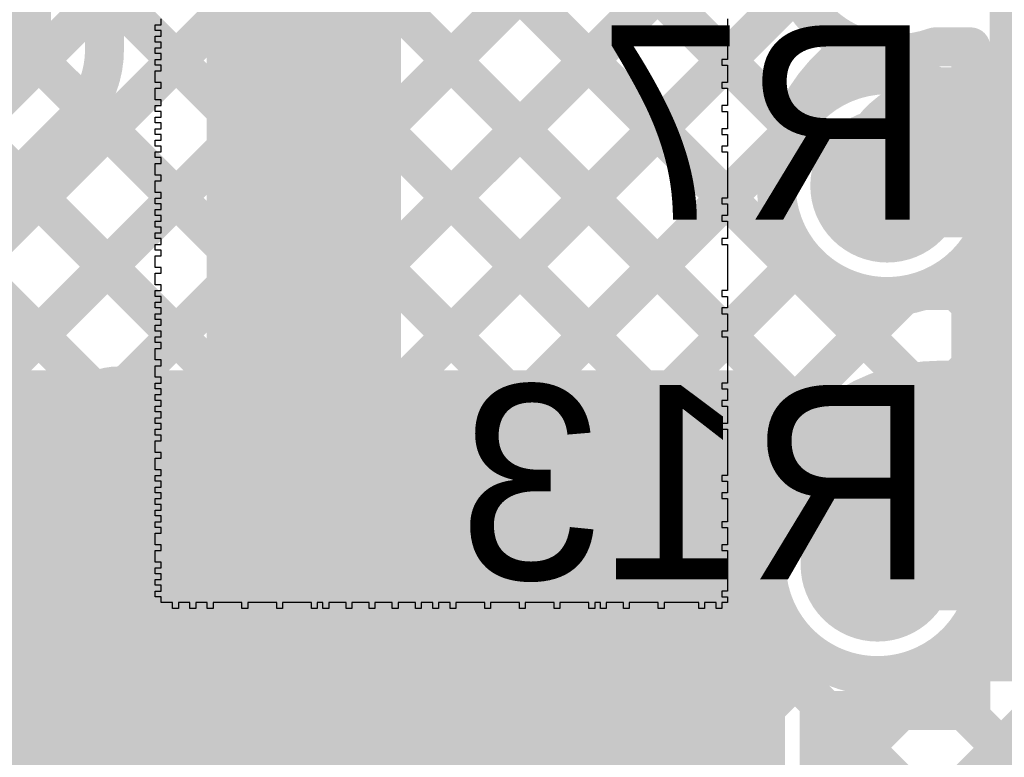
# Model space of a CAD drawing. Header units: millimetres. Extents: x 3.06 to 5.82, y 1.29 to 3.84.
# Tile 143 of 244: x 5.02 to 5.22, y 1.82 to 1.97. Entities that reach past the tile are written whole.
import ezdxf

# ---------------------------------------------------------------- set-up
doc = ezdxf.new("R2010")
doc.units = ezdxf.units.MM
doc.header["$MEASUREMENT"] = 0
for name, color, linetype in [('BottomLayer', 5, 'Continuous'), ('BottomOverlay', 54, 'Continuous'), ('BottomPaste', 16, 'Continuous'), ('BottomSolder', 6, 'Continuous'), ('MultiLayer', 9, 'Continuous'), ('TopLayer', 1, 'Continuous'), ('TopOverlay', 2, 'Continuous'), ('TopSolder', 216, 'Continuous'), ('ViaHoleLayer', 16, 'Continuous')]:
    doc.layers.add(name, color=color, linetype=linetype)

# ---------------------------------------------------------------- blocks, each defined once
blk = doc.blocks.new('RES_0805_B_80')
at = {"layer": 'BottomLayer'}
for points in [[(-0.06, -0.025), (-0.02, -0.025), (-0.06, 0.025), (-0.02, 0.025)], [(0.02, -0.025), (0.06, -0.025), (0.02, 0.025), (0.06, 0.025)]]:
    blk.add_solid(points, dxfattribs=at)
at = {"layer": 'BottomOverlay', "const_width": 0.00787}
for points in [[(-0.065, 0.03), (0.065, 0.03)], [(-0.065, -0.03), (-0.065, 0.03)], [(0.065, -0.03), (0.065, 0.03)], [(-0.065, -0.03), (0.065, -0.03)]]:
    blk.add_lwpolyline(points, dxfattribs=at)
at = {"layer": 'BottomOverlay', "const_width": 0.00394}
for points in [[(-0.06697, 0.03, 1), (-0.06303, 0.03, 1)], [(-0.06697, 0.03, 1), (-0.06303, 0.03, 1)], [(0.06303, 0.03, 1), (0.06697, 0.03, 1)], [(0.06303, 0.03, 1), (0.06697, 0.03, 1)], [(-0.06697, -0.03, 1), (-0.06303, -0.03, 1)], [(-0.06697, -0.03, 1), (-0.06303, -0.03, 1)], [(0.06303, -0.03, 1), (0.06697, -0.03, 1)], [(0.06303, -0.03, 1), (0.06697, -0.03, 1)]]:
    blk.add_lwpolyline(points, format="xyb", close=True, dxfattribs=at)
at = {"layer": 'BottomPaste'}
for points in [[(-0.06, -0.025), (-0.02, -0.025), (-0.06, 0.025), (-0.02, 0.025)], [(0.02, -0.025), (0.06, -0.025), (0.02, 0.025), (0.06, 0.025)]]:
    blk.add_solid(points, dxfattribs=at)
at = {"layer": 'BottomSolder'}
for points in [[(-0.064, -0.029), (-0.016, -0.029), (-0.064, 0.029), (-0.016, 0.029)], [(0.016, -0.029), (0.064, -0.029), (0.016, 0.029), (0.064, 0.029)]]:
    blk.add_solid(points, dxfattribs=at)
blk = doc.blocks.new('RES_0805_B_86')
at = {"layer": 'BottomLayer'}
for points in [[(-0.06, -0.025), (-0.02, -0.025), (-0.06, 0.025), (-0.02, 0.025)], [(0.02, -0.025), (0.06, -0.025), (0.02, 0.025), (0.06, 0.025)]]:
    blk.add_solid(points, dxfattribs=at)
at = {"layer": 'BottomOverlay', "const_width": 0.00787}
for points in [[(-0.065, 0.03), (0.065, 0.03)], [(-0.065, -0.03), (-0.065, 0.03)], [(0.065, -0.03), (0.065, 0.03)], [(-0.065, -0.03), (0.065, -0.03)]]:
    blk.add_lwpolyline(points, dxfattribs=at)
at = {"layer": 'BottomOverlay', "const_width": 0.00394}
for points in [[(-0.06697, 0.03, 1), (-0.06303, 0.03, 1)], [(-0.06697, 0.03, 1), (-0.06303, 0.03, 1)], [(0.06303, 0.03, 1), (0.06697, 0.03, 1)], [(0.06303, 0.03, 1), (0.06697, 0.03, 1)], [(-0.06697, -0.03, 1), (-0.06303, -0.03, 1)], [(-0.06697, -0.03, 1), (-0.06303, -0.03, 1)], [(0.06303, -0.03, 1), (0.06697, -0.03, 1)], [(0.06303, -0.03, 1), (0.06697, -0.03, 1)]]:
    blk.add_lwpolyline(points, format="xyb", close=True, dxfattribs=at)
at = {"layer": 'BottomPaste'}
for points in [[(-0.06, -0.025), (-0.02, -0.025), (-0.06, 0.025), (-0.02, 0.025)], [(0.02, -0.025), (0.06, -0.025), (0.02, 0.025), (0.06, 0.025)]]:
    blk.add_solid(points, dxfattribs=at)
at = {"layer": 'BottomSolder'}
for points in [[(-0.064, -0.029), (-0.016, -0.029), (-0.064, 0.029), (-0.016, 0.029)], [(0.016, -0.029), (0.064, -0.029), (0.016, 0.029), (0.064, 0.029)]]:
    blk.add_solid(points, dxfattribs=at)

msp = doc.modelspace()

# ---------------------------------------------------------------- linework, layer by layer
at = {"layer": 'BottomLayer'}
for points, const_width in [([(4.5457, 1.491), (5.4947, 2.44)], 0.008), ([(4.57399, 1.491), (5.52299, 2.44)], 0.008), ([(4.60227, 1.491), (5.55127, 2.44)], 0.008), ([(4.789, 2.33864), (5.17531, 1.95233)], 0.008), ([(4.789, 2.31035), (5.19988, 1.89948)], 0.008), ([(4.789, 2.28207), (5.18109, 1.88999)], 0.008), ([(4.789, 2.25379), (5.17088, 1.87191)], 0.008), ([(4.789, 2.2255), (5.307, 1.7075)], 0.008), ([(4.789, 2.19722), (5.307, 1.67922)], 0.008), ([(4.789, 2.16893), (5.307, 1.65093)], 0.008), ([(4.789, 2.14065), (5.307, 1.62265)], 0.008), ([(4.63056, 1.491), (5.1809, 2.04134)], 0.008), ([(4.65884, 1.491), (5.175, 2.00716)], 0.008), ([(4.68712, 1.491), (5.17638, 1.98025)], 0.008), ([(5.207, 1.952), (5.246, 1.952)], 0.022), ([(4.71541, 1.491), (5.17455, 1.95014)], 0.008), ([(4.95822, 1.94314), (5.307, 1.59436)], 0.008), ([(5.214, 1.916), (5.214, 1.92738)], 0.008), ([(4.74369, 1.491), (5.17776, 1.92507)], 0.008), ([(4.95166, 1.92142), (5.31461, 1.55847)], 0.008), ([(5.20702, 1.92062), (5.215, 1.91264)], 0.008), ([(4.77198, 1.491), (5.19842, 1.91745)], 0.008), ([(4.9288, 1.916), (5.3084, 1.5364)], 0.008), ([(5.214, 1.916), (5.276, 1.916)], 0.008), ([(5.215, 1.914), (5.276, 1.914)], 0.008), ([(5.215, 1.9), (5.215, 1.914)], 0.008), ([(5.20926, 1.9), (5.215, 1.90574)], 0.008), ([(5.206, 1.9), (5.215, 1.9)], 0.008), ([(5.206, 1.878), (5.246, 1.878)], 0.022), ([(4.80026, 1.491), (5.17021, 1.86095)], 0.008), ([(5.215, 1.842), (5.215, 1.85597)], 0.008), ([(4.85683, 1.491), (5.215, 1.84917)], 0.008), ([(4.82855, 1.491), (5.18048, 1.84293)], 0.008), ([(4.88511, 1.491), (5.23611, 1.842)], 0.008), ([(5.215, 1.842), (5.276, 1.842)], 0.008), ([(5.20182, 1.84096), (5.307, 1.73579)], 0.008)]:
    msp.add_lwpolyline(points, dxfattribs=dict(at, const_width=const_width))
for points, const_width in [([(5.1888, 1.96872, -0.385081), (5.175, 1.99603)], 0.008), ([(5.17451, 1.95003, -0.178408), (5.1888, 1.96872)], 0.008), ([(5.195, 1.94, -0.414214), (5.207, 1.952)], 0.022), ([(5.214, 1.92738, -0.936571), (5.17451, 1.95003)], 0.008), ([(5.17, 1.864, -0.414214), (5.206, 1.9)], 0.008), ([(5.192, 1.864, -0.414214), (5.206, 1.878)], 0.022), ([(5.17021, 1.86094, -0.034871), (5.17, 1.864)], 0.008), ([(5.215, 1.85597, -0.854222), (5.17021, 1.86094)], 0.008)]:
    msp.add_lwpolyline(points, format="xyb", dxfattribs=dict(at, const_width=const_width))
for points, const_width in [([(5.1868, 1.96872, 1), (5.1908, 1.96872, 1)], 0.004), ([(5.1868, 1.96872, 1), (5.1908, 1.96872, 1)], 0.004), ([(5.2015, 1.952, 1), (5.2125, 1.952, 1)], 0.011), ([(5.2015, 1.952, 1), (5.2125, 1.952, 1)], 0.011), ([(5.17331, 1.95233, 1), (5.17731, 1.95233, 1)], 0.004), ([(5.17251, 1.95003, 1), (5.17651, 1.95003, 1)], 0.004), ([(5.17251, 1.95003, 1), (5.17651, 1.95003, 1)], 0.004), ([(5.17255, 1.95014, 1), (5.17655, 1.95014, 1)], 0.004), ([(5.18909, 1.94, 1), (5.20091, 1.94, 1)], 0.01181), ([(5.1895, 1.94, 1), (5.2005, 1.94, 1)], 0.011), ([(5.212, 1.92738, 1), (5.216, 1.92738, 1)], 0.004), ([(5.212, 1.92738, 1), (5.216, 1.92738, 1)], 0.004), ([(5.17576, 1.92507, 1), (5.17976, 1.92507, 1)], 0.004), ([(5.20502, 1.92062, 1), (5.20902, 1.92062, 1)], 0.004), ([(5.19642, 1.91745, 1), (5.20042, 1.91745, 1)], 0.004), ([(5.212, 1.916, 1), (5.216, 1.916, 1)], 0.004), ([(5.212, 1.916, 1), (5.216, 1.916, 1)], 0.004), ([(5.213, 1.914, 1), (5.217, 1.914, 1)], 0.004), ([(5.213, 1.914, 1), (5.217, 1.914, 1)], 0.004), ([(5.213, 1.91264, 1), (5.217, 1.91264, 1)], 0.004), ([(5.213, 1.90574, 1), (5.217, 1.90574, 1)], 0.004), ([(5.204, 1.9, 1), (5.208, 1.9, 1)], 0.004), ([(5.204, 1.9, 1), (5.208, 1.9, 1)], 0.004), ([(5.20726, 1.9, 1), (5.21126, 1.9, 1)], 0.004), ([(5.213, 1.9, 1), (5.217, 1.9, 1)], 0.004), ([(5.213, 1.9, 1), (5.217, 1.9, 1)], 0.004), ([(5.19788, 1.89948, 1), (5.20188, 1.89948, 1)], 0.004), ([(5.03109, 1.887, 1), (5.04291, 1.887, 1)], 0.01181), ([(5.05909, 1.887, 1), (5.07091, 1.887, 1)], 0.01181), ([(5.17908, 1.88999, 1), (5.18309, 1.88999, 1)], 0.004), ([(5.2005, 1.878, 1), (5.2115, 1.878, 1)], 0.011), ([(5.2005, 1.878, 1), (5.2115, 1.878, 1)], 0.011), ([(5.16888, 1.87191, 1), (5.17288, 1.87191, 1)], 0.004), ([(5.1865, 1.864, 1), (5.1975, 1.864, 1)], 0.011), ([(5.18709, 1.862, 1), (5.19891, 1.862, 1)], 0.01181), ([(5.168, 1.864, 1), (5.172, 1.864, 1)], 0.004), ([(5.168, 1.864, 1), (5.172, 1.864, 1)], 0.004), ([(5.16821, 1.86095, 1), (5.17221, 1.86095, 1)], 0.004), ([(5.16821, 1.86094, 1), (5.17221, 1.86094, 1)], 0.004), ([(5.16821, 1.86094, 1), (5.17221, 1.86094, 1)], 0.004), ([(5.213, 1.85597, 1), (5.217, 1.85597, 1)], 0.004), ([(5.213, 1.85597, 1), (5.217, 1.85597, 1)], 0.004), ([(5.213, 1.84917, 1), (5.217, 1.84917, 1)], 0.004), ([(5.17848, 1.84293, 1), (5.18248, 1.84293, 1)], 0.004), ([(5.213, 1.842, 1), (5.217, 1.842, 1)], 0.004), ([(5.213, 1.842, 1), (5.217, 1.842, 1)], 0.004), ([(5.19982, 1.84096, 1), (5.20382, 1.84096, 1)], 0.004)]:
    msp.add_lwpolyline(points, format="xyb", close=True, dxfattribs=dict(at, const_width=const_width))
at = {"layer": 'BottomSolder', "const_width": 0.01581}
for points in [[(5.18709, 1.94, 1), (5.20291, 1.94, 1)], [(5.02909, 1.887, 1), (5.04491, 1.887, 1)], [(5.05709, 1.887, 1), (5.07291, 1.887, 1)], [(5.18509, 1.862, 1), (5.20091, 1.862, 1)]]:
    msp.add_lwpolyline(points, format="xyb", close=True, dxfattribs=at)
at = {"layer": 'MultiLayer', "const_width": 0.01181}
for points in [[(5.18909, 1.94, 1), (5.20091, 1.94, 1)], [(5.03109, 1.887, 1), (5.04291, 1.887, 1)], [(5.05909, 1.887, 1), (5.07091, 1.887, 1)], [(5.18709, 1.862, 1), (5.19891, 1.862, 1)]]:
    msp.add_lwpolyline(points, format="xyb", close=True, dxfattribs=at)
at = {"layer": 'TopLayer'}
for points, const_width in [([(4.892, 1.72416), (5.25884, 2.091)], 0.008), ([(4.892, 1.80901), (5.17399, 2.091)], 0.008), ([(4.892, 1.78073), (5.20227, 2.091)], 0.008), ([(4.892, 1.75244), (5.23056, 2.091)], 0.008), ([(5.013, 1.968), (5.013, 2.083)], 0.02), ([(5.04367, 2.08397), (5.17562, 1.95202)], 0.008), ([(5.034, 1.968), (5.034, 2.0743)], 0.008), ([(5.034, 2.06535), (5.21574, 1.88361)], 0.008), ([(5.034, 2.03707), (5.18705, 1.88402)], 0.008), ([(5.075, 1.865), (5.075, 1.999)], 0.04), ([(5.034, 2.00879), (5.17196, 1.87082)], 0.008), ([(4.892, 1.69588), (5.17638, 1.98025)], 0.008), ([(5.034, 1.9805), (5.1825, 1.832)], 0.008), ([(4.983, 1.938), (5.013, 1.968)], 0.02), ([(5.18578, 1.97014), (5.19318, 1.96274)], 0.008), ([(5.18482, 1.96042), (5.19212, 1.96772)], 0.008), ([(5.20481, 1.96857), (5.21219, 1.96857)], 0.008), ([(5.21219, 1.96039), (5.21219, 1.96857)], 0.008), ([(5.20524, 1.96039), (5.21219, 1.96039)], 0.008), ([(5.03023, 1.95599), (5.181, 1.80522)], 0.008), ([(4.99788, 1.92319), (5.02781, 1.95312)], 0.008), ([(4.892, 1.66759), (5.17458, 1.95018)], 0.008), ([(5.195, 1.93939), (5.25075, 1.93939)], 0.02), ([(5.01632, 1.94162), (5.181, 1.77693)], 0.008), ([(5.00217, 1.92748), (5.181, 1.74865)], 0.008), ([(4.892, 1.63931), (5.17776, 1.92507)], 0.008), ([(5.20229, 1.91839), (5.21219, 1.91839)], 0.008), ([(5.20925, 1.91839), (5.21219, 1.91545)], 0.008), ([(5.21219, 1.89551), (5.21219, 1.91839)], 0.008), ([(4.892, 1.61102), (5.19842, 1.91745)], 0.008), ([(4.92825, 1.91655), (5.1828, 1.662)], 0.008), ([(4.95608, 1.917), (5.21108, 1.662)], 0.008), ([(4.98432, 1.91704), (5.23936, 1.662)], 0.008), ([(5.19405, 1.88479), (5.21219, 1.90293)], 0.008), ([(5.21219, 1.89551), (5.277, 1.89551)], 0.008), ([(5.22116, 1.88361), (5.23306, 1.89551)], 0.008), ([(5.165, 1.8882), (5.25075, 1.8882)], 0.012), ([(5.20029, 1.88361), (5.25075, 1.88361)], 0.008), ([(5.16, 1.84), (5.16, 1.87)], 0.012), ([(5.19448, 1.86261), (5.25075, 1.86261)], 0.02), ([(4.892, 1.58274), (5.17021, 1.86095)], 0.008), ([(4.892, 1.55445), (5.18048, 1.84293)], 0.008), ([(5.19783, 1.832), (5.20744, 1.84161)], 0.008), ([(5.20324, 1.84161), (5.21219, 1.84161)], 0.008), ([(5.21219, 1.832), (5.21219, 1.84161)], 0.008), ([(5.20182, 1.84096), (5.21079, 1.832)], 0.008), ([(5.181, 1.733), (5.181, 1.832)], 0.008), ([(5.181, 1.832), (5.21219, 1.832)], 0.008)]:
    msp.add_lwpolyline(points, dxfattribs=dict(at, const_width=const_width))
for points, const_width in [([(5.20481, 1.96857, -1.284613), (5.20033, 2.01257)], 0.008), ([(5.034, 1.968, -0.199534), (5.02781, 1.95312)], 0.008), ([(5.034, 1.968, -0.198912), (5.02785, 1.95315)], 0.008), ([(5.20229, 1.91839, -1.500891), (5.20524, 1.96039)], 0.008), ([(5.20324, 1.84161, -1.500888), (5.20029, 1.88361)], 0.008), ([(5.077, 1.863, -0.414214), (5.075, 1.865)], 0.04), ([(5.16, 1.84, -0.414214), (5.159, 1.839)], 0.012)]:
    msp.add_lwpolyline(points, format="xyb", dxfattribs=dict(at, const_width=const_width))
for points, const_width in [([(5.008, 1.968, 1), (5.018, 1.968, 1)], 0.01), ([(5.008, 1.968, 1), (5.018, 1.968, 1)], 0.01), ([(5.18378, 1.97014, 1), (5.18778, 1.97014, 1)], 0.004), ([(5.032, 1.968, 1), (5.036, 1.968, 1)], 0.004), ([(5.032, 1.968, 1), (5.036, 1.968, 1)], 0.004), ([(5.032, 1.968, 1), (5.036, 1.968, 1)], 0.004), ([(5.19012, 1.96772, 1), (5.19412, 1.96772, 1)], 0.004), ([(5.20281, 1.96857, 1), (5.20681, 1.96857, 1)], 0.004), ([(5.20281, 1.96857, 1), (5.20681, 1.96857, 1)], 0.004), ([(5.21019, 1.96857, 1), (5.21419, 1.96857, 1)], 0.004), ([(5.21019, 1.96857, 1), (5.21419, 1.96857, 1)], 0.004), ([(5.19118, 1.96274, 1), (5.19518, 1.96274, 1)], 0.004), ([(5.18282, 1.96042, 1), (5.18682, 1.96042, 1)], 0.004), ([(5.20324, 1.96039, 1), (5.20724, 1.96039, 1)], 0.004), ([(5.20324, 1.96039, 1), (5.20724, 1.96039, 1)], 0.004), ([(5.21019, 1.96039, 1), (5.21419, 1.96039, 1)], 0.004), ([(5.21019, 1.96039, 1), (5.21419, 1.96039, 1)], 0.004), ([(5.02823, 1.95599, 1), (5.03223, 1.95599, 1)], 0.004), ([(5.02581, 1.95312, 1), (5.02981, 1.95312, 1)], 0.004), ([(5.02581, 1.95312, 1), (5.02981, 1.95312, 1)], 0.004), ([(5.02585, 1.95315, 1), (5.02985, 1.95315, 1)], 0.004), ([(5.17362, 1.95202, 1), (5.17762, 1.95202, 1)], 0.004), ([(5.17258, 1.95018, 1), (5.17658, 1.95018, 1)], 0.004), ([(5.18909, 1.94, 1), (5.20091, 1.94, 1)], 0.01181), ([(5.19, 1.93939, 1), (5.2, 1.93939, 1)], 0.01), ([(5.01432, 1.94162, 1), (5.01832, 1.94162, 1)], 0.004), ([(5.17576, 1.92507, 1), (5.17976, 1.92507, 1)], 0.004), ([(5.20029, 1.91839, 1), (5.20429, 1.91839, 1)], 0.004), ([(5.20029, 1.91839, 1), (5.20429, 1.91839, 1)], 0.004), ([(5.20725, 1.91839, 1), (5.21125, 1.91839, 1)], 0.004), ([(5.21019, 1.91839, 1), (5.21419, 1.91839, 1)], 0.004), ([(5.21019, 1.91839, 1), (5.21419, 1.91839, 1)], 0.004), ([(5.19642, 1.91745, 1), (5.20042, 1.91745, 1)], 0.004), ([(5.21019, 1.91545, 1), (5.21419, 1.91545, 1)], 0.004), ([(5.21019, 1.90293, 1), (5.21419, 1.90293, 1)], 0.004), ([(5.03109, 1.887, 1), (5.04291, 1.887, 1)], 0.01181), ([(5.05909, 1.887, 1), (5.07091, 1.887, 1)], 0.01181), ([(5.21019, 1.89551, 1), (5.21419, 1.89551, 1)], 0.004), ([(5.21019, 1.89551, 1), (5.21419, 1.89551, 1)], 0.004), ([(5.162, 1.8882, 1), (5.168, 1.8882, 1)], 0.006), ([(5.18505, 1.88402, 1), (5.18905, 1.88402, 1)], 0.004), ([(5.19205, 1.88479, 1), (5.19605, 1.88479, 1)], 0.004), ([(5.19829, 1.88361, 1), (5.20229, 1.88361, 1)], 0.004), ([(5.19829, 1.88361, 1), (5.20229, 1.88361, 1)], 0.004), ([(5.21374, 1.88361, 1), (5.21774, 1.88361, 1)], 0.004), ([(5.21916, 1.88361, 1), (5.22316, 1.88361, 1)], 0.004), ([(5.065, 1.865, 1), (5.085, 1.865, 1)], 0.02), ([(5.065, 1.865, 1), (5.085, 1.865, 1)], 0.02), ([(5.067, 1.863, 1), (5.087, 1.863, 1)], 0.02), ([(5.157, 1.87, 1), (5.163, 1.87, 1)], 0.006), ([(5.16996, 1.87082, 1), (5.17396, 1.87082, 1)], 0.004), ([(5.18709, 1.862, 1), (5.19891, 1.862, 1)], 0.01181), ([(5.18948, 1.86261, 1), (5.19948, 1.86261, 1)], 0.01), ([(5.16821, 1.86095, 1), (5.17221, 1.86095, 1)], 0.004), ([(5.157, 1.84, 1), (5.163, 1.84, 1)], 0.006), ([(5.157, 1.84, 1), (5.163, 1.84, 1)], 0.006), ([(5.17848, 1.84293, 1), (5.18248, 1.84293, 1)], 0.004), ([(5.20124, 1.84161, 1), (5.20524, 1.84161, 1)], 0.004), ([(5.20124, 1.84161, 1), (5.20524, 1.84161, 1)], 0.004), ([(5.20544, 1.84161, 1), (5.20944, 1.84161, 1)], 0.004), ([(5.21019, 1.84161, 1), (5.21419, 1.84161, 1)], 0.004), ([(5.21019, 1.84161, 1), (5.21419, 1.84161, 1)], 0.004), ([(5.156, 1.839, 1), (5.162, 1.839, 1)], 0.006), ([(5.19982, 1.84096, 1), (5.20382, 1.84096, 1)], 0.004), ([(5.179, 1.832, 1), (5.183, 1.832, 1)], 0.004), ([(5.179, 1.832, 1), (5.183, 1.832, 1)], 0.004), ([(5.1805, 1.832, 1), (5.1845, 1.832, 1)], 0.004), ([(5.19583, 1.832, 1), (5.19983, 1.832, 1)], 0.004), ([(5.20879, 1.832, 1), (5.21279, 1.832, 1)], 0.004), ([(5.21019, 1.832, 1), (5.21419, 1.832, 1)], 0.004), ([(5.21019, 1.832, 1), (5.21419, 1.832, 1)], 0.004)]:
    msp.add_lwpolyline(points, format="xyb", close=True, dxfattribs=dict(at, const_width=const_width))
msp.add_solid([(4.934, 1.661), (5.174, 1.661), (4.934, 1.902), (5.174, 1.902)], dxfattribs=at)
at = {"layer": 'TopOverlay'}
for p, q in [((5.04444, 1.97193), (5.04444, 1.97312)), ((5.04444, 1.97312), (5.04563, 1.97312)), ((5.04563, 1.97312), (5.04563, 1.97431)), ((5.16218, 1.97431), (5.16218, 1.97312)), ((5.16218, 1.97312), (5.16218, 1.97193)), ((5.04563, 1.97193), (5.04444, 1.97193)), ((5.04444, 1.96956), (5.04444, 1.97074)), ((5.04444, 1.97074), (5.04563, 1.97074)), ((5.04563, 1.97074), (5.04563, 1.97193)), ((5.16218, 1.97193), (5.16099, 1.97193)), ((5.16099, 1.97193), (5.16099, 1.97074)), ((5.16099, 1.97074), (5.16218, 1.97074)), ((5.16218, 1.97074), (5.16218, 1.96956)), ((5.04563, 1.96956), (5.04444, 1.96956)), ((5.04563, 1.96837), (5.04563, 1.96956)), ((5.16218, 1.96956), (5.16218, 1.96837)), ((5.04444, 1.96718), (5.04444, 1.96837)), ((5.04444, 1.96837), (5.04563, 1.96837)), ((5.04563, 1.96718), (5.04444, 1.96718)), ((5.04563, 1.96599), (5.04563, 1.96718)), ((5.16218, 1.96837), (5.16218, 1.96718)), ((5.16218, 1.96718), (5.16218, 1.96599)), ((5.04444, 1.9648), (5.04444, 1.96599)), ((5.04444, 1.96599), (5.04563, 1.96599)), ((5.04563, 1.9648), (5.04444, 1.9648)), ((5.04563, 1.96361), (5.04563, 1.9648)), ((5.16218, 1.96599), (5.16099, 1.96599)), ((5.16099, 1.96599), (5.16099, 1.9648)), ((5.16099, 1.9648), (5.16218, 1.9648)), ((5.16218, 1.9648), (5.16218, 1.96361)), ((5.04444, 1.96242), (5.04444, 1.96361)), ((5.04444, 1.96361), (5.04563, 1.96361)), ((5.16218, 1.96361), (5.16218, 1.96242)), ((5.04444, 1.96123), (5.04444, 1.96242)), ((5.04563, 1.96123), (5.04444, 1.96123)), ((5.04563, 1.96004), (5.04563, 1.96123)), ((5.16218, 1.96123), (5.16099, 1.96123)), ((5.16099, 1.96123), (5.16099, 1.96004)), ((5.16218, 1.96242), (5.16218, 1.96123)), ((5.04444, 1.95885), (5.04444, 1.96004)), ((5.04444, 1.96004), (5.04563, 1.96004)), ((5.04444, 1.95766), (5.04444, 1.95885)), ((5.16099, 1.96004), (5.16218, 1.96004)), ((5.16218, 1.96004), (5.16218, 1.95885)), ((5.16218, 1.95885), (5.16218, 1.95766)), ((5.04563, 1.95766), (5.04444, 1.95766)), ((5.04563, 1.95647), (5.04563, 1.95766)), ((5.16218, 1.95766), (5.16218, 1.95647)), ((5.04444, 1.95528), (5.04444, 1.95647)), ((5.04444, 1.95647), (5.04563, 1.95647)), ((5.04563, 1.95528), (5.04444, 1.95528)), ((5.04563, 1.9541), (5.04563, 1.95528)), ((5.16218, 1.95647), (5.16099, 1.95647)), ((5.16099, 1.95647), (5.16099, 1.95528)), ((5.16099, 1.95528), (5.16218, 1.95528)), ((5.16218, 1.95528), (5.16218, 1.9541)), ((5.04444, 1.95291), (5.04444, 1.9541)), ((5.04444, 1.9541), (5.04563, 1.9541)), ((5.04563, 1.95291), (5.04444, 1.95291)), ((5.04563, 1.95172), (5.04563, 1.95291)), ((5.16218, 1.9541), (5.16218, 1.95291)), ((5.16218, 1.95291), (5.16218, 1.95172)), ((5.04444, 1.95053), (5.04444, 1.95172)), ((5.04444, 1.95172), (5.04563, 1.95172)), ((5.04563, 1.95053), (5.04444, 1.95053)), ((5.04563, 1.94934), (5.04563, 1.95053)), ((5.16218, 1.95172), (5.16099, 1.95172)), ((5.16099, 1.95172), (5.16099, 1.95053)), ((5.16099, 1.95053), (5.16218, 1.95053)), ((5.16218, 1.95053), (5.16218, 1.94934)), ((5.04444, 1.94815), (5.04444, 1.94934)), ((5.04444, 1.94934), (5.04563, 1.94934)), ((5.16218, 1.94934), (5.16218, 1.94815)), ((5.04563, 1.94815), (5.04444, 1.94815)), ((5.04444, 1.94577), (5.04444, 1.94696)), ((5.04444, 1.94696), (5.04563, 1.94696)), ((5.04563, 1.94696), (5.04563, 1.94815)), ((5.16218, 1.94815), (5.16099, 1.94815)), ((5.16099, 1.94815), (5.16099, 1.94696)), ((5.16099, 1.94696), (5.16218, 1.94696)), ((5.16218, 1.94696), (5.16218, 1.94577)), ((5.04563, 1.94577), (5.04444, 1.94577)), ((5.04444, 1.94339), (5.04444, 1.94458)), ((5.04444, 1.94458), (5.04563, 1.94458)), ((5.04563, 1.94458), (5.04563, 1.94577)), ((5.16218, 1.94577), (5.16218, 1.94458)), ((5.16218, 1.94458), (5.16218, 1.94339)), ((5.04444, 1.9422), (5.04444, 1.94339)), ((5.16218, 1.94339), (5.16218, 1.9422)), ((5.04563, 1.9422), (5.04444, 1.9422)), ((5.04444, 1.93982), (5.04444, 1.94101)), ((5.04444, 1.94101), (5.04563, 1.94101)), ((5.04563, 1.94101), (5.04563, 1.9422)), ((5.16218, 1.9422), (5.16218, 1.94101)), ((5.16218, 1.94101), (5.16218, 1.93982)), ((5.04444, 1.93863), (5.04444, 1.93982)), ((5.04563, 1.93863), (5.04444, 1.93863)), ((5.04563, 1.93745), (5.04563, 1.93863)), ((5.16218, 1.93982), (5.16218, 1.93863)), ((5.16218, 1.93863), (5.16218, 1.93745)), ((5.04444, 1.93626), (5.04444, 1.93745)), ((5.04444, 1.93745), (5.04563, 1.93745)), ((5.16218, 1.93745), (5.16099, 1.93745)), ((5.16099, 1.93745), (5.16099, 1.93626)), ((5.04563, 1.93626), (5.04444, 1.93626)), ((5.04444, 1.93388), (5.04444, 1.93507)), ((5.04444, 1.93507), (5.04563, 1.93507)), ((5.04563, 1.93507), (5.04563, 1.93626)), ((5.16099, 1.93626), (5.16218, 1.93626)), ((5.16218, 1.93626), (5.16218, 1.93507)), ((5.16218, 1.93507), (5.16218, 1.93388)), ((5.04563, 1.93388), (5.04444, 1.93388)), ((5.04444, 1.9315), (5.04444, 1.93269)), ((5.04444, 1.93269), (5.04563, 1.93269)), ((5.04563, 1.93269), (5.04563, 1.93388)), ((5.16218, 1.93388), (5.16099, 1.93388)), ((5.16099, 1.93388), (5.16099, 1.93269)), ((5.16099, 1.93269), (5.16218, 1.93269)), ((5.16218, 1.93269), (5.16218, 1.9315)), ((5.04563, 1.9315), (5.04444, 1.9315)), ((5.04444, 1.92912), (5.04444, 1.93031)), ((5.04444, 1.93031), (5.04563, 1.93031)), ((5.04563, 1.93031), (5.04563, 1.9315)), ((5.16218, 1.9315), (5.16218, 1.93031)), ((5.16218, 1.93031), (5.16218, 1.92912)), ((5.04563, 1.92912), (5.04444, 1.92912)), ((5.04563, 1.92793), (5.04563, 1.92912)), ((5.16218, 1.92912), (5.16099, 1.92912)), ((5.16099, 1.92912), (5.16099, 1.92793)), ((5.04444, 1.92674), (5.04444, 1.92793)), ((5.04444, 1.92793), (5.04563, 1.92793)), ((5.04563, 1.92674), (5.04444, 1.92674)), ((5.04563, 1.92555), (5.04563, 1.92674)), ((5.16099, 1.92793), (5.16218, 1.92793)), ((5.16218, 1.92793), (5.16218, 1.92674)), ((5.16218, 1.92674), (5.16218, 1.92555)), ((5.04444, 1.92436), (5.04444, 1.92555)), ((5.04444, 1.92555), (5.04563, 1.92555)), ((5.04444, 1.92317), (5.04444, 1.92436)), ((5.16218, 1.92555), (5.16218, 1.92436)), ((5.16218, 1.92436), (5.16218, 1.92317)), ((5.04563, 1.92317), (5.04444, 1.92317)), ((5.04563, 1.92199), (5.04563, 1.92317)), ((5.16218, 1.92317), (5.16218, 1.92199)), ((5.04444, 1.9208), (5.04444, 1.92199)), ((5.04444, 1.92199), (5.04563, 1.92199)), ((5.04444, 1.91961), (5.04444, 1.9208)), ((5.16218, 1.92199), (5.16218, 1.9208)), ((5.16218, 1.9208), (5.16218, 1.91961)), ((5.04563, 1.91961), (5.04444, 1.91961)), ((5.04444, 1.91723), (5.04444, 1.91842)), ((5.04444, 1.91842), (5.04563, 1.91842)), ((5.04563, 1.91842), (5.04563, 1.91961)), ((5.16218, 1.91842), (5.16099, 1.91842)), ((5.16099, 1.91842), (5.16099, 1.91723)), ((5.16218, 1.91961), (5.16218, 1.91842)), ((5.04563, 1.91723), (5.04444, 1.91723)), ((5.04444, 1.91485), (5.04444, 1.91604)), ((5.04444, 1.91604), (5.04563, 1.91604)), ((5.04563, 1.91604), (5.04563, 1.91723)), ((5.16099, 1.91723), (5.16218, 1.91723)), ((5.16218, 1.91723), (5.16218, 1.91604)), ((5.16218, 1.91604), (5.16218, 1.91485)), ((5.04563, 1.91485), (5.04444, 1.91485)), ((5.04563, 1.91366), (5.04563, 1.91485)), ((5.16218, 1.91485), (5.16099, 1.91485)), ((5.16099, 1.91485), (5.16099, 1.91366)), ((5.04444, 1.91247), (5.04444, 1.91366)), ((5.04444, 1.91366), (5.04563, 1.91366)), ((5.04563, 1.91247), (5.04444, 1.91247)), ((5.04563, 1.91128), (5.04563, 1.91247)), ((5.16099, 1.91366), (5.16218, 1.91366)), ((5.16218, 1.91366), (5.16218, 1.91247)), ((5.16218, 1.91247), (5.16218, 1.91128)), ((5.04444, 1.91009), (5.04444, 1.91128)), ((5.04444, 1.91128), (5.04563, 1.91128)), ((5.04563, 1.91009), (5.04444, 1.91009)), ((5.04563, 1.9089), (5.04563, 1.91009)), ((5.16218, 1.91009), (5.16099, 1.91009)), ((5.16099, 1.91009), (5.16099, 1.9089)), ((5.16218, 1.91128), (5.16218, 1.91009)), ((5.04444, 1.90771), (5.04444, 1.9089)), ((5.04444, 1.9089), (5.04563, 1.9089)), ((5.16099, 1.9089), (5.16218, 1.9089)), ((5.16218, 1.9089), (5.16218, 1.90771)), ((5.04563, 1.90771), (5.04444, 1.90771)), ((5.04444, 1.90534), (5.04444, 1.90653)), ((5.04444, 1.90653), (5.04563, 1.90653)), ((5.04563, 1.90653), (5.04563, 1.90771)), ((5.16218, 1.90771), (5.16218, 1.90653)), ((5.16218, 1.90653), (5.16218, 1.90534)), ((5.04444, 1.90415), (5.04444, 1.90534)), ((5.04563, 1.90415), (5.04444, 1.90415)), ((5.04563, 1.90296), (5.04563, 1.90415)), ((5.16218, 1.90534), (5.16218, 1.90415)), ((5.16218, 1.90415), (5.16218, 1.90296)), ((5.04444, 1.90177), (5.04444, 1.90296)), ((5.04444, 1.90296), (5.04563, 1.90296)), ((5.16218, 1.90296), (5.16218, 1.90177)), ((5.04444, 1.90058), (5.04444, 1.90177)), ((5.04563, 1.90058), (5.04444, 1.90058)), ((5.04563, 1.89939), (5.04563, 1.90058)), ((5.16218, 1.90177), (5.16218, 1.90058)), ((5.16218, 1.90058), (5.16218, 1.89939)), ((5.04444, 1.8982), (5.04444, 1.89939)), ((5.04444, 1.89939), (5.04563, 1.89939)), ((5.04563, 1.8982), (5.04444, 1.8982)), ((5.04563, 1.89701), (5.04563, 1.8982)), ((5.16218, 1.89939), (5.16099, 1.89939)), ((5.16099, 1.89939), (5.16099, 1.8982)), ((5.16099, 1.8982), (5.16218, 1.8982)), ((5.16218, 1.8982), (5.16218, 1.89701)), ((5.04444, 1.89582), (5.04444, 1.89701)), ((5.04444, 1.89701), (5.04563, 1.89701)), ((5.04563, 1.89582), (5.04444, 1.89582)), ((5.04563, 1.89463), (5.04563, 1.89582)), ((5.16218, 1.89582), (5.16099, 1.89582)), ((5.16099, 1.89582), (5.16099, 1.89463)), ((5.16218, 1.89701), (5.16218, 1.89582)), ((5.04444, 1.89344), (5.04444, 1.89463)), ((5.04444, 1.89463), (5.04563, 1.89463)), ((5.16099, 1.89463), (5.16218, 1.89463)), ((5.16218, 1.89463), (5.16218, 1.89344)), ((5.04563, 1.89344), (5.04444, 1.89344)), ((5.04444, 1.89106), (5.04444, 1.89225)), ((5.04444, 1.89225), (5.04563, 1.89225)), ((5.04563, 1.89225), (5.04563, 1.89344)), ((5.16218, 1.89344), (5.16218, 1.89225)), ((5.16218, 1.89225), (5.16218, 1.89106)), ((5.04563, 1.89106), (5.04444, 1.89106)), ((5.04444, 1.88869), (5.04444, 1.88988)), ((5.04444, 1.88988), (5.04563, 1.88988)), ((5.04563, 1.88988), (5.04563, 1.89106)), ((5.16218, 1.89106), (5.16099, 1.89106)), ((5.16099, 1.89106), (5.16099, 1.88988)), ((5.16099, 1.88988), (5.16218, 1.88988)), ((5.16218, 1.88988), (5.16218, 1.88869)), ((5.04563, 1.88869), (5.04444, 1.88869)), ((5.04563, 1.8875), (5.04563, 1.88869)), ((5.16218, 1.88869), (5.16218, 1.8875)), ((5.04444, 1.88631), (5.04444, 1.8875)), ((5.04444, 1.8875), (5.04563, 1.8875)), ((5.04444, 1.88512), (5.04444, 1.88631)), ((5.16218, 1.8875), (5.16218, 1.88631)), ((5.16218, 1.88631), (5.16218, 1.88512)), ((5.04563, 1.88512), (5.04444, 1.88512)), ((5.04444, 1.88274), (5.04444, 1.88393)), ((5.04444, 1.88393), (5.04563, 1.88393)), ((5.04563, 1.88393), (5.04563, 1.88512)), ((5.16218, 1.88512), (5.16218, 1.88393)), ((5.16218, 1.88393), (5.16218, 1.88274)), ((5.04444, 1.88155), (5.04444, 1.88274)), ((5.16218, 1.88274), (5.16218, 1.88155)), ((5.04563, 1.88155), (5.04444, 1.88155)), ((5.04444, 1.87917), (5.04444, 1.88036)), ((5.04444, 1.88036), (5.04563, 1.88036)), ((5.04563, 1.88036), (5.04563, 1.88155)), ((5.16218, 1.88036), (5.16099, 1.88036)), ((5.16099, 1.88036), (5.16099, 1.87917)), ((5.16218, 1.88155), (5.16218, 1.88036)), ((5.04563, 1.87917), (5.04444, 1.87917)), ((5.04444, 1.87679), (5.04444, 1.87798)), ((5.04444, 1.87798), (5.04563, 1.87798)), ((5.04563, 1.87798), (5.04563, 1.87917)), ((5.16099, 1.87917), (5.16218, 1.87917)), ((5.16218, 1.87917), (5.16218, 1.87798)), ((5.16218, 1.87798), (5.16218, 1.87679)), ((5.04563, 1.87679), (5.04444, 1.87679)), ((5.04444, 1.87442), (5.04444, 1.8756)), ((5.04444, 1.8756), (5.04563, 1.8756)), ((5.04563, 1.8756), (5.04563, 1.87679)), ((5.16218, 1.87679), (5.16099, 1.87679)), ((5.16099, 1.87679), (5.16099, 1.8756)), ((5.16099, 1.8756), (5.16218, 1.8756)), ((5.16218, 1.8756), (5.16218, 1.87442)), ((5.04563, 1.87442), (5.04444, 1.87442)), ((5.04563, 1.87323), (5.04563, 1.87442)), ((5.16218, 1.87442), (5.16218, 1.87323)), ((5.04444, 1.87204), (5.04444, 1.87323)), ((5.04444, 1.87323), (5.04563, 1.87323)), ((5.04563, 1.87204), (5.04444, 1.87204)), ((5.04563, 1.87085), (5.04563, 1.87204)), ((5.16218, 1.87323), (5.16218, 1.87204)), ((5.16218, 1.87204), (5.16218, 1.87085)), ((5.04444, 1.86966), (5.04444, 1.87085)), ((5.04444, 1.87085), (5.04563, 1.87085)), ((5.04563, 1.86966), (5.04444, 1.86966)), ((5.04563, 1.86847), (5.04563, 1.86966)), ((5.16218, 1.87085), (5.16099, 1.87085)), ((5.16099, 1.87085), (5.16099, 1.86966)), ((5.16099, 1.86966), (5.16218, 1.86966)), ((5.16218, 1.86966), (5.16218, 1.86847)), ((5.04444, 1.86728), (5.04444, 1.86847)), ((5.04444, 1.86847), (5.04563, 1.86847)), ((5.16218, 1.86847), (5.16218, 1.86728)), ((5.04444, 1.86609), (5.04444, 1.86728)), ((5.04563, 1.86609), (5.04444, 1.86609)), ((5.04563, 1.8649), (5.04563, 1.86609)), ((5.16218, 1.86609), (5.16099, 1.86609)), ((5.16099, 1.86609), (5.16099, 1.8649)), ((5.16218, 1.86728), (5.16218, 1.86609)), ((5.04444, 1.86371), (5.04444, 1.8649)), ((5.04444, 1.8649), (5.04563, 1.8649)), ((5.04444, 1.86252), (5.04444, 1.86371)), ((5.16099, 1.8649), (5.16218, 1.8649)), ((5.16218, 1.8649), (5.16218, 1.86371)), ((5.16218, 1.86371), (5.16218, 1.86252)), ((5.04563, 1.86252), (5.04444, 1.86252)), ((5.04563, 1.86133), (5.04563, 1.86252)), ((5.16218, 1.86252), (5.16218, 1.86133)), ((5.04444, 1.86014), (5.04444, 1.86133)), ((5.04444, 1.86133), (5.04563, 1.86133)), ((5.04563, 1.86014), (5.04444, 1.86014)), ((5.04563, 1.85895), (5.04563, 1.86014)), ((5.16218, 1.86133), (5.16099, 1.86133)), ((5.16099, 1.86133), (5.16099, 1.86014)), ((5.16099, 1.86014), (5.16218, 1.86014)), ((5.16218, 1.86014), (5.16218, 1.85895)), ((5.04444, 1.85777), (5.04444, 1.85895)), ((5.04444, 1.85895), (5.04563, 1.85895)), ((5.04563, 1.85777), (5.04444, 1.85777)), ((5.04563, 1.85658), (5.04563, 1.85777)), ((5.16218, 1.85895), (5.16218, 1.85777)), ((5.16218, 1.85777), (5.16218, 1.85658)), ((5.04444, 1.85539), (5.04444, 1.85658)), ((5.04444, 1.85658), (5.04563, 1.85658)), ((5.04563, 1.85539), (5.04444, 1.85539)), ((5.04563, 1.8542), (5.04563, 1.85539)), ((5.16218, 1.85658), (5.16099, 1.85658)), ((5.16099, 1.85658), (5.16099, 1.85539)), ((5.16099, 1.85539), (5.16218, 1.85539)), ((5.16218, 1.85539), (5.16218, 1.8542)), ((5.04801, 1.8542), (5.04563, 1.8542)), ((5.04801, 1.85301), (5.04801, 1.8542)), ((5.05158, 1.8542), (5.0492, 1.8542)), ((5.0492, 1.8542), (5.0492, 1.85301)), ((5.05158, 1.85301), (5.05158, 1.8542)), ((5.05515, 1.8542), (5.05277, 1.8542)), ((5.05277, 1.8542), (5.05277, 1.85301)), ((5.05515, 1.85301), (5.05515, 1.8542)), ((5.06228, 1.8542), (5.05634, 1.8542)), ((5.05634, 1.8542), (5.05634, 1.85301)), ((5.06228, 1.85301), (5.06228, 1.8542)), ((5.06942, 1.8542), (5.06347, 1.8542)), ((5.06347, 1.8542), (5.06347, 1.85301)), ((5.06942, 1.85301), (5.06942, 1.8542)), ((5.07655, 1.8542), (5.07061, 1.8542)), ((5.07061, 1.8542), (5.07061, 1.85301)), ((5.07655, 1.85301), (5.07655, 1.8542)), ((5.07893, 1.8542), (5.07774, 1.8542)), ((5.07774, 1.8542), (5.07774, 1.85301)), ((5.07893, 1.85301), (5.07893, 1.8542)), ((5.08369, 1.8542), (5.08012, 1.8542)), ((5.08012, 1.8542), (5.08012, 1.85301)), ((5.08369, 1.85301), (5.08369, 1.8542)), ((5.08845, 1.8542), (5.08488, 1.8542)), ((5.08488, 1.8542), (5.08488, 1.85301)), ((5.08845, 1.85301), (5.08845, 1.8542)), ((5.0932, 1.8542), (5.08964, 1.8542)), ((5.08964, 1.8542), (5.08964, 1.85301)), ((5.0932, 1.85301), (5.0932, 1.8542)), ((5.09796, 1.8542), (5.09439, 1.8542)), ((5.09439, 1.8542), (5.09439, 1.85301)), ((5.09796, 1.85301), (5.09796, 1.8542)), ((5.10153, 1.8542), (5.09915, 1.8542)), ((5.09915, 1.8542), (5.09915, 1.85301)), ((5.10153, 1.85301), (5.10153, 1.8542)), ((5.1051, 1.8542), (5.10272, 1.8542)), ((5.10272, 1.8542), (5.10272, 1.85301)), ((5.1051, 1.85301), (5.1051, 1.8542)), ((5.11223, 1.8542), (5.10629, 1.8542)), ((5.10629, 1.8542), (5.10629, 1.85301)), ((5.11223, 1.85301), (5.11223, 1.8542)), ((5.11937, 1.8542), (5.11342, 1.8542)), ((5.11342, 1.8542), (5.11342, 1.85301)), ((5.11937, 1.85301), (5.11937, 1.8542)), ((5.1265, 1.8542), (5.12056, 1.8542)), ((5.12056, 1.8542), (5.12056, 1.85301)), ((5.1265, 1.85301), (5.1265, 1.8542)), ((5.13364, 1.8542), (5.12769, 1.8542)), ((5.12769, 1.8542), (5.12769, 1.85301)), ((5.13364, 1.85301), (5.13364, 1.8542)), ((5.13602, 1.8542), (5.13483, 1.8542)), ((5.13483, 1.8542), (5.13483, 1.85301)), ((5.13602, 1.85301), (5.13602, 1.8542)), ((5.14077, 1.8542), (5.13721, 1.8542)), ((5.13721, 1.8542), (5.13721, 1.85301)), ((5.14077, 1.85301), (5.14077, 1.8542)), ((5.14791, 1.8542), (5.14196, 1.8542)), ((5.14196, 1.8542), (5.14196, 1.85301)), ((5.14791, 1.85301), (5.14791, 1.8542)), ((5.15623, 1.8542), (5.1491, 1.8542)), ((5.1491, 1.8542), (5.1491, 1.85301)), ((5.15623, 1.85301), (5.15623, 1.8542)), ((5.1598, 1.8542), (5.15742, 1.8542)), ((5.15742, 1.8542), (5.15742, 1.85301)), ((5.1598, 1.85301), (5.1598, 1.8542)), ((5.16218, 1.8542), (5.16099, 1.8542)), ((5.16099, 1.8542), (5.16099, 1.85301)), ((5.0492, 1.85301), (5.04801, 1.85301)), ((5.05277, 1.85301), (5.05158, 1.85301)), ((5.05634, 1.85301), (5.05515, 1.85301)), ((5.06347, 1.85301), (5.06228, 1.85301)), ((5.07061, 1.85301), (5.06942, 1.85301)), ((5.07774, 1.85301), (5.07655, 1.85301)), ((5.08012, 1.85301), (5.07893, 1.85301)), ((5.08488, 1.85301), (5.08369, 1.85301)), ((5.08964, 1.85301), (5.08845, 1.85301)), ((5.09439, 1.85301), (5.0932, 1.85301)), ((5.09915, 1.85301), (5.09796, 1.85301)), ((5.10272, 1.85301), (5.10153, 1.85301)), ((5.10629, 1.85301), (5.1051, 1.85301)), ((5.11342, 1.85301), (5.11223, 1.85301)), ((5.12056, 1.85301), (5.11937, 1.85301)), ((5.12769, 1.85301), (5.1265, 1.85301)), ((5.13483, 1.85301), (5.13364, 1.85301)), ((5.13721, 1.85301), (5.13602, 1.85301)), ((5.14196, 1.85301), (5.14077, 1.85301)), ((5.1491, 1.85301), (5.14791, 1.85301)), ((5.15742, 1.85301), (5.15623, 1.85301)), ((5.16099, 1.85301), (5.1598, 1.85301))]:
    msp.add_line(p, q, dxfattribs=at)
at = {"layer": 'TopSolder', "const_width": 0.01581}
for points in [[(5.18709, 1.94, 1), (5.20291, 1.94, 1)], [(5.02909, 1.887, 1), (5.04491, 1.887, 1)], [(5.05709, 1.887, 1), (5.07291, 1.887, 1)], [(5.18509, 1.862, 1), (5.20091, 1.862, 1)]]:
    msp.add_lwpolyline(points, format="xyb", close=True, dxfattribs=at)
at = {"layer": 'ViaHoleLayer', "const_width": 0.00787}
for points in [[(5.19106, 1.94, 1), (5.19894, 1.94, 1)], [(5.03306, 1.887, 1), (5.04094, 1.887, 1)], [(5.06106, 1.887, 1), (5.06894, 1.887, 1)], [(5.18906, 1.862, 1), (5.19694, 1.862, 1)]]:
    msp.add_lwpolyline(points, format="xyb", close=True, dxfattribs=at)

# ---------------------------------------------------------------- block references
at = {"rotation": 360}
for name, p in [('RES_0805_B_86', (5.285, 1.952)), ('RES_0805_B_80', (5.286, 1.878))]:
    msp.add_blockref(name, p, dxfattribs=at)

# ---------------------------------------------------------------- texts
at = {"layer": 'BottomOverlay', "text_generation_flag": 2}
for s, p in [('R7', (5.204, 1.933)), ('R13', (5.205, 1.859))]:
    msp.add_text(s, height=0.04, dxfattribs=at).set_placement(p)

doc.saveas('drawing.dxf')
